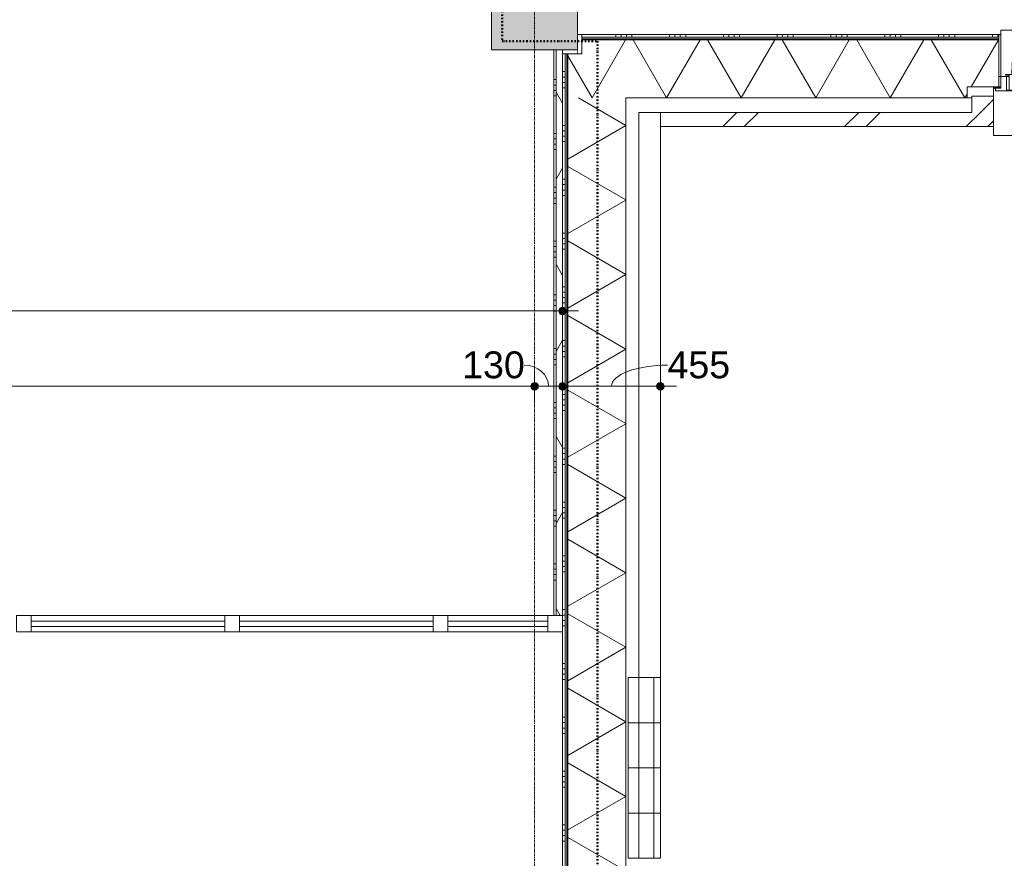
# Model space of a CAD drawing. Header units: millimetres. Extents: x 24475 to 74671, y -6152 to 32037.
# Tile 8 of 36: x 37367 to 41943, y 1442 to 5339. Entities that reach past the tile are written whole.
import ezdxf

# ---------------------------------------------------------------- set-up
doc = ezdxf.new("R2010")
doc.units = ezdxf.units.MM
for name, pattern in [('Dash', [6.35, 3.175, -3.175]), ('Dash dot', [15.875, 6.35, -4.7625, 0, -4.7625]), ('stramien', [22.225, 12.7, -3.175, 3.175, -3.175])]:
    doc.linetypes.add(name, pattern=pattern)
doc.layers.add('00_Algemeen', color=7, linetype='Continuous', lineweight=9, true_color=0x00a600)
for name, color, linetype, lineweight in [('00_Algemeen-50', 7, 'Continuous', 9), ('05_Bouwplaatsvoorzieningen', 7, 'Continuous', 9), ('22_Metselwerk', 7, 'Continuous', 18), ('25_Metaalconstructiewerk', 7, 'Continuous', 9), ('30_Kozijnen-ramen-deuren', 7, 'Continuous', 9), ('42_Dekvloeren en vloersystemen', 7, 'Continuous', 9)]:
    doc.layers.add(name, color=color, linetype=linetype, lineweight=lineweight)
doc.styles.add('Arial_1', font='arial.ttf', dxfattribs={"height": 125})
doc.dimstyles.new('00_AEE_maatvoering_2_5mm', dxfattribs={"dimscale": 304.8, "dimtxt": 127.532425, "dimasz": 0.459318, "dimexe": 0.246063, "dimexo": 0.0625, "dimgap": 0, "dimtad": 1, "dimdec": 0, "dimzin": 0, "dimdsep": 46, "dimtxsty": 'Arial_1', "dimblk1": 'DOTSMALL', "dimblk2": 'DOTSMALL', "dimsah": 1, "dimcen": 0.09, "dimdle": 0.246063, "dimazin": 0, "dimtfac": 1, "dimtdec": 4, "dimtix": 1, "dimtmove": 0, "dimatfit": 3, "dimfxl": 0.246063, "dimfxlon": 1, "dimtvp": 1, "dimtolj": 1, "dimtzin": 0, "dimarcsym": 2})
doc.dimstyles.new('00_AEE_maatvoering_2_5mm_1', dxfattribs={"dimscale": 304.8, "dimtxt": 127.532425, "dimasz": 0.459318, "dimexe": 0.246063, "dimexo": 0.0625, "dimgap": 0, "dimtad": 1, "dimdec": 0, "dimzin": 0, "dimdsep": 46, "dimtxsty": 'Arial_1', "dimblk1": 'DOTSMALL', "dimblk2": 'DOTSMALL', "dimsah": 1, "dimcen": 0.09, "dimdle": 0.246063, "dimazin": 0, "dimtfac": 1, "dimtdec": 4, "dimtix": 1, "dimtmove": 1, "dimatfit": 3, "dimfxl": 0.246063, "dimfxlon": 1, "dimtvp": 1, "dimtolj": 1, "dimtzin": 0, "dimarcsym": 2})
pattern_1 = [(45, (-3240.02, -2e-13), (-282.8427, 282.8427), []), (45, (-3140.02, -3e-13), (-282.8427, 282.8427), [])]

# ---------------------------------------------------------------- blocks, each defined once
blk = doc.blocks.new('Direct Shape - 2410-10368 v1 - IFC-model constructie _zonder onderbouw_ _MM21228_-1202475-02 tweede verdieping - D')
at = {"layer": '25_Metaalconstructiewerk'}
blk.add_hatch(color=256, dxfattribs=at).paths.add_polyline_path([(43400, 5200), (43400, 5600), (43000, 5600), (43000, 5200)])
for p, q in [((43400, 5600), (43000, 5600)), ((43000, 5600), (43000, 5200)), ((43400, 5200), (43400, 5600)), ((43000, 5200), (43400, 5200))]:
    blk.add_line(p, q, dxfattribs=at)
blk = doc.blocks.new('Direct Shape - NLRS_28_SC_TLB_kolom vierkant prefab_gen_AT_kolom vierkant_gen_lxb 400x400_800298-1202476-02 tweede verdieping - D')
blk.add_blockref('Direct Shape - 2410-10368 v1 - IFC-model constructie _zonder onderbouw_ _MM21228_-1202475-02 tweede verdieping - D', (0, 0))
blk = doc.blocks.new('2410-10368 v1 - IFC-model constructie _zonder onderbouw_ _MM21228__ifc-1-02 tweede verdieping - D')
at = {"layer": '25_Metaalconstructiewerk', "lineweight": 9}
blk.add_blockref('Direct Shape - NLRS_28_SC_TLB_kolom vierkant prefab_gen_AT_kolom vierkant_gen_lxb 400x400_800298-1202476-02 tweede verdieping - D', (0, 0), dxfattribs=at)
blk = doc.blocks.new('System Panel - 31_AEE_glas-8201952-02 tweede verdieping - D')
at = {"layer": '30_Kozijnen-ramen-deuren'}
for p, q in [((232.75, 12.5), (-232.75, 12.5)), ((-232.75, 12.5), (-232.75, -12.5)), ((232.75, -12.5), (232.75, 12.5)), ((-232.75, -12.5), (232.75, -12.5))]:
    blk.add_line(p, q, dxfattribs=at)
blk = doc.blocks.new('Rectangular Mullion - 21_AEE_aluminium_CS50-6773722-02 tweede verdieping - D')
at = {"layer": '30_Kozijnen-ramen-deuren'}
for p, q in [((43026, 2570.5), (43262, 2570.5)), ((43026, 2494.5), (43262, 2494.5))]:
    blk.add_line(p, q, dxfattribs=at)
blk = doc.blocks.new('31_AEE_kozijnen_KA1_CS77 - AEE_CS 77_Raam merk A1-6832846-02 tweede verdieping - D')
at = {"layer": '30_Kozijnen-ramen-deuren', "true_color": 0xcccccc}
blk.add_hatch(color=254, dxfattribs=at).paths.add_polyline_path([(-443.9, -207.3), (-462.5, -207.3), (-462.5, -231.3), (462.5, -231.3), (462.5, -207.3), (414.1, -207.3)])
at = {"layer": '30_Kozijnen-ramen-deuren'}
for p, q in [((-481.5, -199.5), (-557.5, -199.5)), ((-557.5, -199.5), (-557.5, -212.3)), ((-557.5, -212.3), (-532.5, -212.3)), ((-532.5, -212.3), (-532.5, -267.5)), ((-506.5, -203.3), (-481.5, -203.3)), ((-506.5, -267.5), (-506.5, -203.3)), ((-494.5, -203.8), (-494.5, -272.5)), ((-476.5, -203.8), (-494.5, -203.8)), ((-481.5, -199.5), (-476.5, -199.5)), ((-481.5, -203.3), (-481.5, -199.5)), ((-476.5, -203.3), (-481.5, -203.3)), ((-443.5, -199.5), (-476.5, -199.5)), ((-476.5, -199.5), (-476.5, -203.8)), ((-462.5, -231.3), (-462.5, -207.3)), ((-462.5, -231.3), (-462.5, -207.3)), ((-462.5, -207.3), (462.5, -207.3)), ((443.5, -199.5), (-443.5, -199.5)), ((-443.5, -207.3), (-443.5, -199.5)), ((443.5, -199.5), (443.5, -207.3)), ((476.5, -199.5), (443.5, -199.5)), ((462.5, -207.3), (462.5, -231.3)), ((462.5, -231.3), (462.5, -207.3)), ((476.5, -199.5), (481.5, -199.5)), ((476.5, -203.8), (476.5, -199.5)), ((481.5, -203.3), (476.5, -203.3)), ((494.5, -203.8), (476.5, -203.8)), ((481.5, -199.5), (481.5, -203.3)), ((557.5, -199.5), (481.5, -199.5)), ((481.5, -203.3), (506.5, -203.3)), ((494.5, -272.5), (494.5, -203.8)), ((506.5, -203.3), (506.5, -267.5)), ((532.5, -267.5), (532.5, -212.3)), ((532.5, -212.3), (557.5, -212.3)), ((557.5, -212.3), (557.5, -199.5)), ((-532.5, -267.5), (-506.5, -267.5)), ((-494.5, -272.5), (-511.5, -272.5)), ((-511.5, -272.5), (-511.5, -276.5)), ((-494.5, -267.5), (-506.5, -267.5)), ((462.5, -231.3), (-462.5, -231.3)), ((-443.5, -276.5), (-443.5, -231.3)), ((443.5, -231.3), (443.5, -276.5)), ((506.5, -267.5), (494.5, -267.5)), ((511.5, -272.5), (494.5, -272.5)), ((506.5, -267.5), (532.5, -267.5)), ((511.5, -276.5), (511.5, -272.5)), ((-511.5, -276.5), (-443.5, -276.5)), ((-481.5, -276.5), (0, -525.7)), ((-481.5, -276.5), (448.7, -525.7)), ((443.5, -276.5), (-443.5, -276.5)), ((0, -525.7), (481.5, -276.5)), ((443.5, -276.5), (511.5, -276.5))]:
    blk.add_line(p, q, dxfattribs=at)
blk.add_arc((-481.5, -276.5), 963, 345, 360, dxfattribs=at)
blk = doc.blocks.new('31_AEE_DAI_Dagkant_Interieur - Zonder Onderkant-V14-02 tweede verdieping - D')
at = {"layer": '05_Bouwplaatsvoorzieningen'}
for p, q in [((-533, -267.5), (-542.5, -267.5)), ((-533, -461.5), (-533, -267.5)), ((533, -267.5), (533, -461.5)), ((542.5, -267.5), (533, -267.5)), ((-542.5, -461.5), (-533, -461.5)), ((533, -461.5), (542.5, -461.5))]:
    blk.add_line(p, q, dxfattribs=at)
blk = doc.blocks.new('42_AEE_VE_vensterbank - Standaard-6843292-02 tweede verdieping - D')
at = {"layer": '05_Bouwplaatsvoorzieningen'}
for p, q in [((-532.5, -482.5), (-532.5, -267.5)), ((532.5, -267.5), (532.5, -482.5)), ((-532.5, -482.5), (532.5, -482.5))]:
    blk.add_line(p, q, dxfattribs=at)
blk = doc.blocks.new('Rectangular Mullion - 21_AEE_aluminium_CS50-8201948-02 tweede verdieping - D')
at = {"layer": '30_Kozijnen-ramen-deuren'}
for p, q in [((-34, 38), (34, 38)), ((-34, -38), (-34, 38)), ((34, 38), (34, -38)), ((34, -38), (-34, -38))]:
    blk.add_line(p, q, dxfattribs=at)
blk = doc.blocks.new('System Panel - 31_AEE_glas-8201955-02 tweede verdieping - D')
at = {"layer": '30_Kozijnen-ramen-deuren'}
for p, q in [((450, 12.5), (-450, 12.5)), ((-450, 12.5), (-450, -12.5)), ((450, -12.5), (450, 12.5)), ((-450, -12.5), (450, -12.5))]:
    blk.add_line(p, q, dxfattribs=at)
blk = doc.blocks.new('Rectangular Mullion - 21_AEE_aluminium_CS50-6773743-02 tweede verdieping - D')
at = {"layer": '30_Kozijnen-ramen-deuren'}
for p, q in [((40860.5, 2570.5), (41760.5, 2570.5)), ((40860.5, 2494.5), (41760.5, 2494.5))]:
    blk.add_line(p, q, dxfattribs=at)
blk = doc.blocks.new('Rectangular Mullion - 21_AEE_aluminium_CS50-8202014-02 tweede verdieping - D')
at = {"layer": '30_Kozijnen-ramen-deuren'}
for p, q in [((0, 38), (-68, 38)), ((-68, 38), (-68, -38)), ((0, -38), (0, 38)), ((-68, -38), (0, -38))]:
    blk.add_line(p, q, dxfattribs=at)
blk = doc.blocks.new('21_AEE_WA_lekdorpel - 21_AEE_WA_lekdorpel-V53-02 tweede verdieping - D')
at = {"layer": '05_Bouwplaatsvoorzieningen'}
for p, q in [((-567.5, -34), (-567.5, 8)), ((-567.5, 8), (567.5, 8)), ((567.5, 8), (567.5, -34)), ((-567.5, -213), (-567.5, -176)), ((567.5, -176), (567.5, -213)), ((-567.5, -215), (-567.5, -213)), ((-532.5, -213), (-567.5, -213)), ((-532.5, -215), (-567.5, -215)), ((567.5, -213), (532.5, -213)), ((567.5, -215), (532.5, -215)), ((567.5, -213), (567.5, -215))]:
    blk.add_line(p, q, dxfattribs=at)
blk = doc.blocks.new('Rectangular Mullion - 21_AEE_aluminium_CS50-6773760-02 tweede verdieping - D')
at = {"layer": '30_Kozijnen-ramen-deuren'}
for p, q in [((42796.5, 2570.5), (43026, 2570.5)), ((42796.5, 2494.5), (43026, 2494.5))]:
    blk.add_line(p, q, dxfattribs=at)
blk = doc.blocks.new('31_AEE_inbouw vleermuiskast IB VL 08 - 31_AEE_inbouw vleermuiskast IB VL 08-8395142-02 tweede verdieping - D')
at = {"layer": '30_Kozijnen-ramen-deuren'}
for p, q in [((210, 150), (0, 150)), ((0, 150), (0, 100)), ((210, 100), (210, 150)), ((0, 100), (210, 100)), ((0, 100), (0, 30)), ((210, 30), (210, 100)), ((0, 30), (0, 0)), ((0, 30), (210, 30)), ((0, 0), (210, 0)), ((210, 0), (210, 30))]:
    blk.add_line(p, q, dxfattribs=at)
blk = doc.blocks.new('DIMBLOCK37-02 tweede verdieping - D')
at = {"layer": '00_Algemeen-50', "transparency": 16777216}
h = blk.add_hatch(color=256, dxfattribs=at)
edge = h.paths.add_edge_path()
edge.add_arc((29033.9, 3985.7), 17.5, 0, 360)
h = blk.add_hatch(color=256, dxfattribs=at)
edge = h.paths.add_edge_path()
edge.add_arc((39890, 3985.7), 17.5, 0, 360)
for p, q in [((29033.9, 3985.7), (29033.9, 4060.7)), ((39890, 3985.7), (39890, 4060.7)), ((29033.9, 3985.7), (39965, 3985.7)), ((29033.9, 3985.7), (29033.9, 3910.7)), ((39890, 3985.7), (39890, 3910.7))]:
    blk.add_line(p, q, dxfattribs=at)
for centre in [(29033.9, 3985.7), (39890, 3985.7)]:
    blk.add_circle(centre, 17.5, dxfattribs=at)
at = {"layer": '00_Algemeen-50', "color": 0, "transparency": 16777216, "insert": (34221.6, 4148), "char_height": 125, "width": 576.839, "attachment_point": 1, "line_spacing_factor": 0.941778, "style": 'Arial_1'}
blk.add_mtext('10856', dxfattribs=at)
blk = doc.blocks.new('_DotSmall')
at = {"color": 0, "linetype": 'ByBlock', "const_width": 0.5}
blk.add_lwpolyline([(-0.0625, 0, 1), (0.0625, 0, 1)], format="xyb", close=True, dxfattribs=at)
blk = doc.blocks.new('DIMBLOCK68-02 tweede verdieping - D')
at = {"layer": '00_Algemeen-50', "transparency": 16777216}
h = blk.add_hatch(color=256, dxfattribs=at)
edge = h.paths.add_edge_path()
edge.add_arc((34360, 3635.7), 17.5, 0, 360)
h = blk.add_hatch(color=256, dxfattribs=at)
edge = h.paths.add_edge_path()
edge.add_arc((39760, 3635.7), 17.5, 0, 360)
for p, q in [((34360, 3635.7), (34360, 3710.7)), ((39760, 3635.7), (39760, 3710.7)), ((34360, 3635.7), (39760, 3635.7)), ((34360, 3635.7), (34360, 3560.7)), ((39760, 3635.7), (39760, 3560.7))]:
    blk.add_line(p, q, dxfattribs=at)
for centre in [(34360, 3635.7), (39760, 3635.7)]:
    blk.add_circle(centre, 17.5, dxfattribs=at)
at = {"layer": '00_Algemeen-50', "color": 0, "transparency": 16777216, "insert": (36867.7, 3798), "char_height": 125, "width": 461.471, "attachment_point": 1, "line_spacing_factor": 0.941778, "style": 'Arial_1'}
blk.add_mtext('5400', dxfattribs=at)
blk = doc.blocks.new('DIMBLOCK69-02 tweede verdieping - D')
at = {"layer": '00_Algemeen-50', "transparency": 16777216}
h = blk.add_hatch(color=256, dxfattribs=at)
edge = h.paths.add_edge_path()
edge.add_arc((39760, 3635.7), 17.5, 0, 360)
h = blk.add_hatch(color=256, dxfattribs=at)
edge = h.paths.add_edge_path()
edge.add_arc((39890, 3635.7), 17.5, 0, 360)
for p, q in [((39760, 3635.7), (39760, 3710.7)), ((39890, 3635.7), (39890, 3710.7)), ((39760, 3635.7), (39890, 3635.7)), ((39760, 3635.7), (39760, 3560.7)), ((39890, 3635.7), (39890, 3560.7))]:
    blk.add_line(p, q, dxfattribs=at)
for centre in [(39760, 3635.7), (39890, 3635.7)]:
    blk.add_circle(centre, 17.5, dxfattribs=at)
blk.add_ellipse((39711.8, 3635.7), major_axis=(113.2, 0), ratio=0.866995, start_param=0, end_param=1.570796, dxfattribs=at)
at = {"layer": '00_Algemeen-50', "color": 0, "transparency": 16777216, "insert": (39423.4, 3798), "char_height": 125, "width": 346.103, "attachment_point": 1, "line_spacing_factor": 0.941778, "style": 'Arial_1'}
blk.add_mtext('130', dxfattribs=at)
blk = doc.blocks.new('DIMBLOCK70-02 tweede verdieping - D')
at = {"layer": '00_Algemeen-50', "transparency": 16777216}
h = blk.add_hatch(color=256, dxfattribs=at)
edge = h.paths.add_edge_path()
edge.add_arc((39890, 3635.7), 17.5, 0, 360)
h = blk.add_hatch(color=256, dxfattribs=at)
edge = h.paths.add_edge_path()
edge.add_arc((40345, 3635.7), 17.5, 0, 360)
for p, q in [((39890, 3635.7), (39890, 3710.7)), ((40345, 3635.7), (40345, 3710.7)), ((39890, 3635.7), (40420, 3635.7)), ((39890, 3635.7), (39890, 3560.7)), ((40345, 3635.7), (40345, 3560.7))]:
    blk.add_line(p, q, dxfattribs=at)
for centre in [(39890, 3635.7), (40345, 3635.7)]:
    blk.add_circle(centre, 17.5, dxfattribs=at)
blk.add_ellipse((40377.6, 3635.7), major_axis=(260.1, 0), ratio=0.37719, start_param=1.570796, end_param=3.141593, dxfattribs=at)
at = {"layer": '00_Algemeen-50', "color": 0, "transparency": 16777216, "insert": (40377.6, 3798), "char_height": 125, "width": 346.103, "attachment_point": 1, "line_spacing_factor": 0.941778, "style": 'Arial_1'}
blk.add_mtext('455', dxfattribs=at)

msp = doc.modelspace()

# ---------------------------------------------------------------- hatches: boundary and pattern name
at = {"layer": '22_Metselwerk', "lineweight": 9}
h = msp.add_hatch(dxfattribs=at)
h.set_pattern_fill('FP_65', color=256, angle=90, style=0, pattern_type=2)
h.set_pattern_definition([(90, (53637.23, 4975.5), (-250, -8e-13), []), (90, (53662.23, 4975.5), (-250, -8e-13), []), (90, (53687.23, 4975.5), (-250, -8e-13), []), (90, (53712.23, 4975.5), (-250, -8e-13), [])])
h.paths.add_polyline_path([(66540, 5257.5), (66540, 5270), (61580, 5270), (61580, 5257.5), (65027, 5257.5)])
h.paths.add_polyline_path([(61140, 5257.5), (61140, 5270), (61002.5, 5270), (61002.5, 5257.5), (61055.5, 5257.5)])
h.paths.add_polyline_path([(59731.7, 5257.5), (59917.5, 5257.5), (59917.5, 5270), (59202.5, 5270), (59202.5, 5257.5)])
h.paths.add_polyline_path([(58117.5, 5257.5), (58117.5, 5270), (57402.5, 5270), (57402.5, 5257.5), (57746, 5257.5)])
h.paths.add_polyline_path([(56180, 5257.5), (56317.5, 5257.5), (56317.5, 5270), (56180, 5270), (56180, 5268.9)])
h.paths.add_polyline_path([(54436.4, 5257.5), (54517.5, 5257.5), (54517.5, 5270), (53802.5, 5270), (53802.5, 5257.5)])
h.paths.add_polyline_path([(55602.5, 5257.5), (55740, 5257.5), (55740, 5270), (55602.5, 5270), (55602.5, 5268.9)])
h.paths.add_polyline_path([(52450.7, 5257.5), (52717.5, 5257.5), (52717.5, 5270), (52002.5, 5270), (52002.5, 5257.5)])
h.paths.add_polyline_path([(50340, 5257.5), (50340, 5270), (50202.5, 5270), (50202.5, 5257.5)])
h.paths.add_polyline_path([(50780, 5257.5), (50917.5, 5257.5), (50917.5, 5270), (50780, 5270), (50780, 5268.9)])
h.paths.add_polyline_path([(48402.5, 5257.5), (49117.5, 5257.5), (49117.5, 5270), (48402.5, 5270), (48402.5, 5268.9)])
h.paths.add_polyline_path([(47155.4, 5257.5), (47317.5, 5257.5), (47317.5, 5270), (46602.5, 5270), (46602.5, 5257.5)])
h.paths.add_polyline_path([(45380, 5257.5), (45517.5, 5257.5), (45517.5, 5270), (45380, 5270), (45380, 5268.9)])
h.paths.add_polyline_path([(44802.5, 5257.5), (44940, 5257.5), (44940, 5270), (44802.5, 5270), (44802.5, 5268.9)])
h.paths.add_polyline_path([(43717.5, 5257.5), (43717.5, 5270), (43002.5, 5270), (43002.5, 5257.5), (43184, 5257.5)])
h.paths.add_polyline_path([(41917.5, 5257.5), (41917.5, 5270), (39980, 5270), (39980, 5257.5), (41198.3, 5257.5)])
h = msp.add_hatch(dxfattribs=at)
h.set_pattern_fill('FP_66', color=256, angle=60, style=0, pattern_type=2)
h.set_pattern_definition([(60, (53537.23, 4975.5), (-259.8076, 150), []), (120, (53537.23, 4975.5), (-259.8076, -150), [])])
h.paths.add_polyline_path([(67184.5, 4975.5), (67184.5, 5245.5), (66980, 5245.5), (66980, 5180), (66540, 5180), (66540, 5245.5), (61580, 5245.5), (61580, 5180), (61140, 5180), (61140, 5245.5), (61002.5, 5245.5), (61002.5, 5027.5), (61150, 5027.5), (61150, 4975.5), (65027, 4975.5)])
h.paths.add_polyline_path([(59770, 4975.5), (59770, 5027.5), (59917.5, 5027.5), (59917.5, 5245.5), (59202.5, 5245.5), (59202.5, 5027.5), (59350, 5027.5), (59350, 4975.5), (59731.7, 4975.5)])
h.paths.add_polyline_path([(57746, 4975.5), (57970, 4975.5), (57970, 5027.5), (58117.5, 5027.5), (58117.5, 5245.5), (57402.5, 5245.5), (57402.5, 5027.5), (57550, 5027.5), (57550, 4975.5)])
h.paths.add_polyline_path([(56170, 4975.5), (56170, 5027.5), (56317.5, 5027.5), (56317.5, 5245.5), (56180, 5245.5), (56180, 5180), (55740, 5180), (55740, 5245.5), (55602.5, 5245.5), (55602.5, 5027.5), (55750, 5027.5), (55750, 4975.5), (55760.2, 4975.5)])
h.paths.add_polyline_path([(54370, 4975.5), (54370, 5027.5), (54517.5, 5027.5), (54517.5, 5245.5), (53802.5, 5245.5), (53802.5, 5027.5), (53950, 5027.5), (53950, 4975.5)])
h.paths.add_polyline_path([(52570, 4975.5), (52570, 5027.5), (52717.5, 5027.5), (52717.5, 5245.5), (52002.5, 5245.5), (52002.5, 5027.5), (52150, 5027.5), (52150, 4975.5), (52450.7, 4975.5)])
h.paths.add_polyline_path([(50465, 4975.5), (50770, 4975.5), (50770, 5027.5), (50917.5, 5027.5), (50917.5, 5245.5), (50780, 5245.5), (50780, 5180), (50340, 5180), (50340, 5245.5), (50202.5, 5245.5), (50202.5, 5027.5), (50350, 5027.5), (50350, 4975.5)])
h.paths.add_polyline_path([(48550, 4975.5), (48970, 4975.5), (48970, 5027.5), (49117.5, 5027.5), (49117.5, 5245.5), (48402.5, 5245.5), (48402.5, 5027.5), (48550, 5027.5)])
h.paths.add_polyline_path([(47170, 4975.5), (47170, 5027.5), (47317.5, 5027.5), (47317.5, 5245.5), (46602.5, 5245.5), (46602.5, 5027.5), (46750, 5027.5), (46750, 4975.5), (47155.4, 4975.5)])
h.paths.add_polyline_path([(45169.7, 4975.5), (45370, 4975.5), (45370, 5027.5), (45517.5, 5027.5), (45517.5, 5245.5), (45380, 5245.5), (45380, 5180), (44940, 5180), (44940, 5245.5), (44802.5, 5245.5), (44802.5, 5027.5), (44950, 5027.5), (44950, 4975.5)])
h.paths.add_polyline_path([(43150, 4975.5), (43570, 4975.5), (43570, 5027.5), (43717.5, 5027.5), (43717.5, 5245.5), (43002.5, 5245.5), (43002.5, 5027.5), (43150, 5027.5)])
h.paths.add_polyline_path([(41198.3, 4975.5), (41770, 4975.5), (41770, 5027.5), (41917.5, 5027.5), (41917.5, 5245.5), (39980, 5245.5), (39980, 5180), (39914.5, 5180), (39914.5, 4975.5), (40184.5, 4975.5)])
h = msp.add_hatch(dxfattribs=at)
h.set_pattern_fill('FP_67', color=256, style=0, pattern_type=2)
h.set_pattern_definition([(0, (53537.228, 4975.5), (8e-15, 25), [])])
h.paths.add_polyline_path([(66540, 5245.5), (66540, 5257.5), (61580, 5257.5), (61580, 5245.5), (65027, 5245.5)])
h.paths.add_polyline_path([(59917.5, 5245.5), (59917.5, 5257.5), (59202.5, 5257.5), (59202.5, 5245.5), (59731.7, 5245.5)])
h.paths.add_polyline_path([(61140, 5245.5), (61140, 5257.5), (61002.5, 5257.5), (61002.5, 5245.5), (61055.5, 5245.5)])
h.paths.add_polyline_path([(58117.5, 5245.5), (58117.5, 5257.5), (57402.5, 5257.5), (57402.5, 5245.5), (57746, 5245.5)])
h.paths.add_polyline_path([(56317.5, 5245.5), (56317.5, 5257.5), (56180, 5257.5), (56180, 5245.5)])
h.paths.add_polyline_path([(55602.5, 5245.5), (55740, 5245.5), (55740, 5257.5), (55602.5, 5257.5)])
h.paths.add_polyline_path([(54436.4, 5245.5), (54517.5, 5245.5), (54517.5, 5257.5), (53802.5, 5257.5), (53802.5, 5245.5)])
h.paths.add_polyline_path([(52717.5, 5245.5), (52717.5, 5257.5), (52002.5, 5257.5), (52002.5, 5245.5), (52450.7, 5245.5)])
h.paths.add_polyline_path([(50917.5, 5245.5), (50917.5, 5257.5), (50780, 5257.5), (50780, 5245.5)])
h.paths.add_polyline_path([(50340, 5245.5), (50340, 5257.5), (50202.5, 5257.5), (50202.5, 5245.5)])
h.paths.add_polyline_path([(49117.5, 5245.5), (49117.5, 5257.5), (48402.5, 5257.5), (48402.5, 5245.5), (48479.3, 5245.5)])
h.paths.add_polyline_path([(46602.5, 5245.5), (47317.5, 5245.5), (47317.5, 5257.5), (46602.5, 5257.5)])
h.paths.add_polyline_path([(44802.5, 5245.5), (44940, 5245.5), (44940, 5257.5), (44802.5, 5257.5)])
h.paths.add_polyline_path([(45380, 5245.5), (45517.5, 5245.5), (45517.5, 5257.5), (45380, 5257.5)])
h.paths.add_polyline_path([(43717.5, 5245.5), (43717.5, 5257.5), (43002.5, 5257.5), (43002.5, 5245.5), (43184, 5245.5)])
h.paths.add_polyline_path([(41917.5, 5245.5), (41917.5, 5257.5), (39980, 5257.5), (39980, 5245.5), (41198.3, 5245.5)])
h = msp.add_hatch(dxfattribs=at)
h.set_pattern_fill('FP_152', color=256, angle=90, style=0, pattern_type=2)
h.set_pattern_definition([(180, (39889.98, 3985.5), (-5e-13, -250), []), (180, (39889.98, 4010.5), (-5e-13, -250), []), (180, (39889.98, 4035.5), (-5e-13, -250), []), (180, (39889.98, 4060.5), (-5e-13, -250), [])])
h.paths.add_polyline_path([(39860, 2571), (39860, 5200), (39850, 5200), (39850, 2571)])
h = msp.add_hatch(dxfattribs=at)
h.set_pattern_fill('FP_11', color=256, angle=60, style=0, pattern_type=2)
h.set_pattern_definition([(60, (-3440.02, 0), (-346.41, 200), []), (120, (-3440.02, 0), (-346.41, -200), [])])
h.paths.add_polyline_path([(39890, 2571), (39890, 5200), (39860, 5200), (39860, 2571)])
h = msp.add_hatch(dxfattribs=at)
h.set_pattern_fill('FP_68', color=256, angle=90, style=0, pattern_type=2)
h.set_pattern_definition([(180, (40184.48, 2522.75), (-5e-13, -250), []), (180, (40184.48, 2547.75), (-5e-13, -250), []), (180, (40184.48, 2572.75), (-5e-13, -250), []), (180, (40184.48, 2597.75), (-5e-13, -250), [])])
h.paths.add_polyline_path([(39902.5, -130), (39902.5, 10), (39890, 10), (39890, -130)])
h.paths.add_polyline_path([(39902.5, 35), (39902.5, 5180), (39890, 5180), (39890, 35)])
h = msp.add_hatch(dxfattribs=at)
h.set_pattern_fill('FP_70', color=256, style=0, pattern_type=2)
h.set_pattern_definition([(90, (40184.478, 2422.75), (-25, -4e-14), [])])
h.paths.add_polyline_path([(39914.5, -142.5), (39914.5, 5180), (39902.5, 5180), (39902.5, -142.5)])
h = msp.add_hatch(dxfattribs=at)
h.set_pattern_fill('FP_69', color=256, angle=60, style=0, pattern_type=2)
h.set_pattern_definition([(150, (40184.48, 2422.75), (-150, -259.808), []), (210, (40184.48, 2422.75), (150, -259.808), [])])
h.paths.add_polyline_path([(40184.5, -154.5), (40184.5, 4975.5), (39914.5, 4975.5), (39914.5, -154.5)])
h = msp.add_hatch(dxfattribs=at)
h.set_pattern_fill('FP_75', color=256, angle=45, style=0, pattern_type=2)
h.set_pattern_definition(pattern_1)
h.paths.add_polyline_path([(41892.5, 4908.5), (41892.5, 4984.5), (41792.5, 4984.5), (41792.5, 4908.5)])
h = msp.add_hatch(dxfattribs=at)
h.set_pattern_fill('FP_71', color=256, angle=45, style=0, pattern_type=2)
h.set_pattern_definition(pattern_1)
h.paths.add_polyline_path([(67317.5, 4842.5), (67317.5, 4908.5), (61027.5, 4908.5), (61027.5, 4842.5), (65027, 4842.5)])
h.paths.add_polyline_path([(59731.7, 4842.5), (59892.5, 4842.5), (59892.5, 4908.5), (59227.5, 4908.5), (59227.5, 4842.5)])
h.paths.add_polyline_path([(57427.5, 4842.5), (58092.5, 4842.5), (58092.5, 4908.5), (57427.5, 4908.5)])
h.paths.add_polyline_path([(55627.5, 4842.5), (56292.5, 4842.5), (56292.5, 4908.5), (55627.5, 4908.5)])
h.paths.add_polyline_path([(53827.5, 4842.5), (54492.5, 4842.5), (54492.5, 4908.5), (53827.5, 4908.5)])
h.paths.add_polyline_path([(52027.5, 4842.5), (52692.5, 4842.5), (52692.5, 4908.5), (52027.5, 4908.5)])
h.paths.add_polyline_path([(50227.5, 4842.5), (50892.5, 4842.5), (50892.5, 4908.5), (50227.5, 4908.5)])
h.paths.add_polyline_path([(49092.5, 4842.5), (49092.5, 4908.5), (48427.5, 4908.5), (48427.5, 4842.5), (48479.3, 4842.5)])
h.paths.add_polyline_path([(47292.5, 4842.5), (47292.5, 4908.5), (46627.5, 4908.5), (46627.5, 4842.5), (47155.4, 4842.5)])
h.paths.add_polyline_path([(44827.5, 4842.5), (45492.5, 4842.5), (45492.5, 4908.5), (44827.5, 4908.5)])
h.paths.add_polyline_path([(43692.5, 4842.5), (43692.5, 4908.5), (43027.5, 4908.5), (43027.5, 4842.5), (43184, 4842.5)])
h.paths.add_polyline_path([(41198.3, 4842.5), (41892.5, 4842.5), (41892.5, 4908.5), (40345, 4908.5), (40345, 4842.5)])

# ---------------------------------------------------------------- linework, layer by layer
at = {"layer": '00_Algemeen', "color": 150, "linetype": 'stramien', "true_color": 0x0080ff}
msp.add_line((39760, -4950.1), (39760, 31736.6), dxfattribs=at)
at = {"layer": '00_Algemeen', "color": 96, "linetype": 'Dash dot', "lineweight": 50, "true_color": 0x008000}
for p, q in [((39610, 26882.5), (39610, 5240)), ((39610, 5240), (40052.5, 5240)), ((40052.5, 5240), (40052.5, -200))]:
    msp.add_line(p, q, dxfattribs=at)
at = {"layer": '00_Algemeen', "color": 7, "linetype": 'Dash'}
msp.add_line((39960, 5180), (39960, 5200), dxfattribs=at)
at = {"layer": '22_Metselwerk', "lineweight": 9}
for p, q in [((41917.5, 5270), (39980, 5270)), ((39980, 5270), (39980, 5245.5)), ((41917.5, 5245.5), (41917.5, 5270)), ((39980, 5257.5), (41917.5, 5257.5)), ((39890, 5200), (39850, 5200)), ((39850, 5200), (39850, 2571)), ((39860, 5200), (39860, 2571)), ((39890, 35), (39890, 5200)), ((39902.5, -142.5), (39902.5, 5180)), ((41927.5, 5027.5), (41917.5, 5027.5)), ((41792.5, 4975.5), (41770, 4975.5)), ((41892.5, 4984.5), (41792.5, 4984.5)), ((41792.5, 4984.5), (41792.5, 4908.5)), ((41892.5, 4908.5), (41892.5, 4984.5)), ((41792.5, 4908.5), (40345, 4908.5)), ((41892.5, 4842.5), (41892.5, 4908.5)), ((40345, 4842.5), (41892.5, 4842.5)), ((39850, 2571), (39890, 2571))]:
    msp.add_line(p, q, dxfattribs=at)
at = {"layer": '22_Metselwerk'}
for p, q in [((39980, 5245.5), (39980, 5180)), ((39980, 5245.5), (41917.5, 5245.5)), ((41917.5, 5027.5), (41917.5, 5245.5)), ((39980, 5180), (39890, 5180)), ((39914.5, -154.5), (39914.5, 5180)), ((41770, 4975.5), (41770, 5027.5)), ((41770, 5027.5), (41917.5, 5027.5)), ((40184.5, 4975.5), (41770, 4975.5)), ((40184.5, -424.5), (40184.5, 4975.5)), ((40345, 4908.5), (40245, 4908.5)), ((40245, 4908.5), (40245, 2282.5)), ((40345, 2282.5), (40345, 4908.5))]:
    msp.add_line(p, q, dxfattribs=at)
at = {"layer": '42_Dekvloeren en vloersystemen'}
msp.add_line((39960, 5270), (39980, 5270), dxfattribs=at)

# ---------------------------------------------------------------- block references
at = {"lineweight": 5}
msp.add_blockref('2410-10368 v1 - IFC-model constructie _zonder onderbouw_ _MM21228__ifc-1-02 tweede verdieping - D', (-3440, 0), dxfattribs=at)
at = {"layer": '05_Bouwplaatsvoorzieningen', "rotation": 180}
for name in ['31_AEE_DAI_Dagkant_Interieur - Zonder Onderkant-V14-02 tweede verdieping - D', '42_AEE_VE_vensterbank - Standaard-6843292-02 tweede verdieping - D', '21_AEE_WA_lekdorpel - 21_AEE_WA_lekdorpel-V53-02 tweede verdieping - D']:
    msp.add_blockref(name, (42460, 4808.5), dxfattribs=at)
at = {"layer": '30_Kozijnen-ramen-deuren'}
for name, p, rotation in [('31_AEE_kozijnen_KA1_CS77 - AEE_CS 77_Raam merk A1-6832846-02 tweede verdieping - D', (42460, 4808.5), 180), ('System Panel - 31_AEE_glas-8201955-02 tweede verdieping - D', (37870.5, 2532.5), 180), ('System Panel - 31_AEE_glas-8201955-02 tweede verdieping - D', (38838.5, 2532.5), 180), ('System Panel - 31_AEE_glas-8201952-02 tweede verdieping - D', (39589.2, 2532.5), 180), ('31_AEE_inbouw vleermuiskast IB VL 08 - 31_AEE_inbouw vleermuiskast IB VL 08-8395142-02 tweede verdieping - D', (40345, 2072.5), 89.9999999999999), ('31_AEE_inbouw vleermuiskast IB VL 08 - 31_AEE_inbouw vleermuiskast IB VL 08-8395142-02 tweede verdieping - D', (40345, 1862.5), 89.9999999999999), ('31_AEE_inbouw vleermuiskast IB VL 08 - 31_AEE_inbouw vleermuiskast IB VL 08-8395142-02 tweede verdieping - D', (40345, 1652.5), 89.9999999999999), ('31_AEE_inbouw vleermuiskast IB VL 08 - 31_AEE_inbouw vleermuiskast IB VL 08-8395142-02 tweede verdieping - D', (40345, 1442.5), 89.9999999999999)]:
    msp.add_blockref(name, p, dxfattribs=dict(at, rotation=rotation))
at = {"layer": '30_Kozijnen-ramen-deuren', "extrusion": (0, 0, -1)}
for p in [(-37386.5, 2532.5), (-38354.5, 2532.5), (-39322.5, 2532.5)]:
    msp.add_blockref('Rectangular Mullion - 21_AEE_aluminium_CS50-8201948-02 tweede verdieping - D', p, dxfattribs=at)
at = {"layer": '30_Kozijnen-ramen-deuren'}
for name, p in [('Rectangular Mullion - 21_AEE_aluminium_CS50-6773743-02 tweede verdieping - D', (-3440, 0)), ('Rectangular Mullion - 21_AEE_aluminium_CS50-6773743-02 tweede verdieping - D', (-2472, 0)), ('Rectangular Mullion - 21_AEE_aluminium_CS50-6773760-02 tweede verdieping - D', (-3440, 0)), ('Rectangular Mullion - 21_AEE_aluminium_CS50-6773722-02 tweede verdieping - D', (-3440, 0)), ('Rectangular Mullion - 21_AEE_aluminium_CS50-8202014-02 tweede verdieping - D', (39890, 2532.5))]:
    msp.add_blockref(name, p, dxfattribs=at)

# ---------------------------------------------------------------- dimensions: what is measured, and where the dimension line sits
at = {"layer": '00_Algemeen', "color": 7}
for base, p1, p2, override, picture, middle in [((39890, 3985.7), (29033.9, 4060.7), (39890, 4060.7), {"dimpost": '<>', "dimfxl": 10856.047213}, 'DIMBLOCK37-02 tweede verdieping - D', (34462, 4049.5)), ((39760, 3635.7), (34360, 3710.7), (39760, 3710.7), {"dimpost": '<>', "dimfxl": 5399.999999}, 'DIMBLOCK68-02 tweede verdieping - D', (37060, 3699.5))]:
    dim = msp.add_linear_dim(base=base, p1=p1, p2=p2, dimstyle='00_AEE_maatvoering_2_5mm', override=override, dxfattribs=at)
    dim.commit()
    dim.dimension.update_dxf_attribs({"geometry": picture, "text_midpoint": middle})
for base, p1, p2, override, picture, middle in [((39890, 3635.7), (39760, 3710.7), (39890, 3710.7), {"dimpost": '<>', "dimfxl": 130}, 'DIMBLOCK69-02 tweede verdieping - D', (39596.5, 3714.7)), ((40345, 3635.7), (39890, 3710.7), (40345, 3710.7), {"dimpost": '<>', "dimfxl": 455}, 'DIMBLOCK70-02 tweede verdieping - D', (40550.6, 3714.7))]:
    dim = msp.add_linear_dim(base=base, p1=p1, p2=p2, dimstyle='00_AEE_maatvoering_2_5mm_1', override=override, dxfattribs=at)
    dim.commit()
    dim.dimension.update_dxf_attribs({"geometry": picture, "text_midpoint": middle, "dimtype": 160})

doc.saveas('drawing.dxf')
